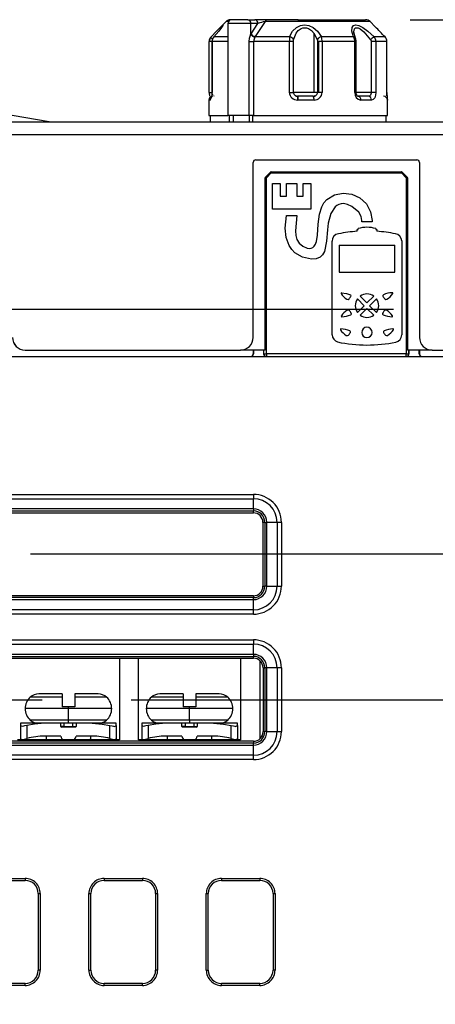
# Model space of a CAD drawing. Header units: millimetres. Extents: x 0 to 768, y 0 to 594.
# Tile 6 of 18: x 227 to 260, y 180 to 257. Entities that reach past the tile are written whole.
import ezdxf

# ---------------------------------------------------------------- set-up
doc = ezdxf.new("R2010")
doc.units = ezdxf.units.MM
doc.header["$LTSCALE"] = 2.75
doc.linetypes.add('CENTERX2', pattern=[20.32, 12.7, -2.54, 2.54, -2.54])
doc.layers.add('CENTER', color=40, linetype='CENTERX2')
doc.layers.add('DIMENSIONS', color=140, linetype='Continuous', lineweight=25)
doc.styles.add('SLDTEXTSTYLE0', font='TXT', dxfattribs={"width": 0.7})
doc.dimstyles.new('SLDDIMSTYLE0', dxfattribs={"dimtxt": 5.934521, "dimasz": 9.0805, "dimexe": 0, "dimexo": 0.0625, "dimgap": 1.48363, "dimtad": 0, "dimtih": 1, "dimtoh": 1, "dimdec": 1, "dimrnd": 1e-09, "dimzin": 4, "dimdsep": 46, "dimtxsty": 'SLDTEXTSTYLE0', "dimsah": 1, "dimcen": 0.09, "dimadec": 0, "dimazin": 1, "dimtfac": 1, "dimtdec": 1, "dimtofl": 0, "dimtmove": 0, "dimatfit": 3, "dimfxl": 0, "dimfrac": 2, "dimtolj": 1, "dimtzin": 12, "dimarcsym": 0})

# ---------------------------------------------------------------- blocks, each defined once
blk = doc.blocks.new('_D')
at = {"layer": 'DIMENSIONS'}
for p, q in [((257.621, 256.862), (328.3, 256.862)), ((319.568, 256.862), (319.568, 193.622)), ((310.751, 182.862), (308.758, 182.862)), ((308.758, 182.862), (308.758, 173.43)), ((328.386, 182.862), (330.379, 182.862)), ((330.379, 182.862), (330.379, 173.43)), ((308.758, 173.43), (310.751, 173.43)), ((330.379, 173.43), (328.386, 173.43)), ((319.568, 108.862), (319.568, 172.101)), ((274.828, 108.862), (328.3, 108.862))]:
    blk.add_line(p, q, dxfattribs=at)
for points in [[(319.568, 256.862), (318.171, 247.781), (320.965, 247.781)], [(319.568, 108.862), (320.965, 117.942), (318.171, 117.942)]]:
    blk.add_solid(points, dxfattribs=at)
at = {"layer": 'DIMENSIONS', "char_height": 5.8208, "attachment_point": 1, "style": 'SLDTEXTSTYLE0'}
for s, insert in [('148.0', (308.282, 191.694)), ('5.83', (310.751, 180.933))]:
    blk.add_mtext(s, dxfattribs=dict(at, insert=insert))

msp = doc.modelspace()

# ---------------------------------------------------------------- linework, layer by layer
for p, q in [((243.189, 256.715), (242.785, 256.311)), ((243.378, 256.715), (243.189, 256.715)), ((243.336, 256.562), (243.336, 249.362)), ((245.146, 256.562), (243.336, 256.562)), ((243.887, 256.862), (243.636, 256.862)), ((244.401, 256.862), (243.657, 256.862)), ((244.909, 256.862), (243.887, 256.862)), ((244.909, 256.862), (245.457, 256.862)), ((245.146, 255.758), (245.146, 256.562)), ((245.149, 255.742), (245.687, 256.562)), ((248.836, 256.715), (246.254, 256.715)), ((248.836, 256.862), (246.414, 256.862)), ((248.836, 256.862), (248.836, 256.715)), ((248.836, 256.862), (254.115, 256.862)), ((254.482, 256.715), (248.836, 256.715)), ((254.887, 256.311), (254.482, 256.715)), ((243.336, 255.508), (242.232, 255.508)), ((248.177, 255.508), (245.47, 255.508)), ((250.089, 251.162), (250.089, 255.788)), ((250.089, 255.788), (250.343, 255.296)), ((253.194, 255.508), (250.669, 255.508)), ((253.333, 255.418), (253.198, 255.878)), ((255.657, 255.508), (254.802, 255.508)), ((241.869, 251.162), (241.869, 255.155)), ((242.097, 255.155), (241.869, 255.155)), ((242.082, 255.155), (242.082, 251.162)), ((242.093, 255.155), (242.083, 255.155)), ((242.093, 255.155), (242.093, 251.162)), ((243.336, 255.155), (242.093, 255.155)), ((245.002, 249.362), (245.002, 255.155)), ((245.002, 255.155), (245.352, 255.155)), ((245.352, 255.155), (245.352, 249.362)), ((248.153, 255.155), (245.352, 255.155)), ((248.153, 251.162), (248.153, 255.155)), ((248.474, 255.155), (248.153, 255.155)), ((248.474, 251.162), (248.474, 255.155)), ((250.444, 255.155), (250.362, 255.155)), ((250.362, 255.155), (250.362, 251.162)), ((250.718, 255.155), (250.444, 255.155)), ((250.444, 255.155), (250.444, 251.162)), ((250.718, 255.155), (250.718, 251.162)), ((253.279, 255.155), (250.718, 255.155)), ((253.279, 251.162), (253.279, 255.155)), ((253.279, 255.155), (253.384, 255.155)), ((253.389, 251.162), (253.389, 255.155)), ((254.563, 255.155), (254.563, 251.162)), ((254.934, 255.155), (254.563, 255.155)), ((254.934, 255.155), (254.934, 251.162)), ((255.802, 255.155), (254.934, 255.155)), ((255.802, 251.162), (255.802, 255.155)), ((248.804, 250.841), (248.67, 250.884)), ((248.836, 250.862), (248.801, 250.862)), ((248.836, 250.562), (248.836, 250.862)), ((250.089, 251.162), (249.358, 251.162)), ((250.164, 250.884), (250.049, 250.841)), ((250.362, 251.162), (250.089, 251.162)), ((253.431, 251.162), (253.389, 251.162)), ((254.435, 250.859), (254.433, 250.841)), ((241.836, 250.562), (241.836, 249.362)), ((241.948, 250.562), (241.836, 250.562)), ((248.836, 250.562), (248.8, 250.562)), ((250.086, 250.562), (248.836, 250.562)), ((254.59, 250.562), (253.76, 250.562)), ((255.836, 249.362), (255.836, 250.562)), ((229.336, 248.862), (226.417, 249.348)), ((241.836, 249.362), (243.336, 249.362)), ((241.936, 249.362), (241.936, 248.862)), ((245.002, 249.362), (243.336, 249.362)), ((243.436, 249.362), (243.436, 248.862)), ((243.758, 249.362), (243.758, 248.862)), ((245.352, 249.362), (245.002, 249.362)), ((245.018, 248.862), (245.018, 249.362)), ((245.272, 249.362), (245.273, 248.862)), ((245.352, 249.362), (255.836, 249.362)), ((255.736, 248.862), (255.736, 249.362)), ((182.488, 248.862), (260.184, 248.862)), ((182.488, 247.862), (260.184, 247.862)), ((245.318, 231.962), (245.318, 245.679)), ((245.318, 231.962), (245.318, 245.679)), ((245.318, 245.679), (245.318, 245.679)), ((245.518, 245.879), (258.153, 245.879)), ((245.518, 245.879), (258.153, 245.879)), ((245.518, 245.879), (245.518, 245.879)), ((258.153, 245.879), (258.153, 245.879)), ((258.353, 245.679), (258.353, 231.962)), ((258.353, 245.679), (258.353, 231.962)), ((258.353, 245.679), (258.353, 245.679)), ((246.282, 244.532), (246.666, 244.915)), ((246.734, 244.846), (246.351, 244.463)), ((246.734, 244.944), (256.937, 244.944)), ((246.734, 244.944), (246.734, 244.845)), ((246.734, 244.846), (256.937, 244.846)), ((256.937, 244.846), (256.937, 244.944)), ((256.937, 244.846), (257.006, 244.915)), ((257.319, 244.464), (256.937, 244.846)), ((257.006, 244.915), (257.389, 244.532)), ((246.254, 230.962), (246.254, 244.463)), ((246.351, 244.463), (246.254, 244.463)), ((246.351, 244.463), (246.282, 244.532)), ((246.351, 230.662), (246.351, 244.463)), ((246.836, 244.02), (247.436, 244.02)), ((246.836, 242.02), (246.836, 244.02)), ((247.436, 244.02), (247.436, 243.02)), ((247.936, 244.02), (248.736, 244.02)), ((247.936, 243.02), (247.936, 244.02)), ((248.736, 244.02), (248.736, 243.02)), ((249.236, 244.02), (249.836, 244.02)), ((249.236, 243.02), (249.236, 244.02)), ((249.836, 244.02), (249.836, 242.02)), ((257.417, 244.463), (257.319, 244.463)), ((257.32, 244.463), (257.32, 230.662)), ((257.417, 244.463), (257.417, 230.962)), ((247.436, 243.02), (247.936, 243.02)), ((248.736, 243.02), (249.236, 243.02)), ((249.836, 242.02), (246.836, 242.02)), ((247.836, 240.52), (247.936, 241.52)), ((247.936, 241.52), (248.736, 241.52)), ((248.736, 241.52), (248.636, 240.32)), ((253.836, 241.02), (253.836, 241.12)), ((254.636, 241.02), (253.836, 241.02)), ((254.636, 241.12), (254.636, 241.02)), ((253.469, 240.421), (253.546, 240.424)), ((253.469, 240.279), (253.469, 240.421)), ((253.546, 240.424), (253.546, 240.491)), ((254.928, 240.49), (254.928, 240.424)), ((254.928, 240.424), (255.005, 240.421)), ((255.005, 240.421), (255.005, 240.279)), ((251.512, 232.16), (251.512, 239.507)), ((256.963, 239.519), (256.963, 232.159)), ((252.047, 239.199), (252.047, 237.077)), ((256.424, 237.077), (256.424, 239.199)), ((254.023, 234.447), (253.488, 234.982)), ((253.7, 235.194), (254.236, 234.659)), ((254.236, 234.659), (254.771, 235.194)), ((254.983, 234.982), (254.448, 234.447)), ((253.488, 233.912), (254.023, 234.447)), ((254.236, 234.234), (253.7, 233.699)), ((254.771, 233.699), (254.236, 234.234)), ((254.448, 234.447), (254.983, 233.912)), ((245.318, 231.962), (245.318, 231.962)), ((258.353, 231.962), (258.353, 231.962)), ((227.453, 230.962), (227.449, 230.962)), ((227.453, 230.962), (244.318, 230.962)), ((246.254, 230.962), (244.318, 230.962)), ((244.318, 230.962), (244.318, 230.962)), ((245.323, 230.962), (245.323, 230.662)), ((245.336, 230.962), (245.336, 230.662)), ((246.14, 230.962), (246.14, 230.662)), ((246.151, 230.662), (246.151, 230.962)), ((259.353, 230.962), (257.417, 230.962)), ((257.52, 230.962), (257.52, 230.662)), ((257.531, 230.662), (257.531, 230.962)), ((258.336, 230.662), (258.336, 230.962)), ((258.349, 230.962), (258.349, 230.662)), ((259.353, 230.962), (259.353, 230.962)), ((259.353, 230.962), (260.331, 230.962)), ((182.336, 230.462), (260.336, 230.462)), ((245.336, 230.662), (245.323, 230.662)), ((246.14, 230.662), (246.151, 230.662)), ((246.151, 230.662), (246.351, 230.662)), ((257.32, 230.662), (246.351, 230.662)), ((246.351, 230.662), (246.351, 230.462)), ((257.32, 230.662), (257.52, 230.662)), ((257.32, 230.462), (257.32, 230.662)), ((257.52, 230.662), (257.531, 230.662)), ((258.349, 230.662), (258.336, 230.662)), ((197.336, 219.656), (245.336, 219.656)), ((197.336, 219.318), (245.336, 219.318)), ((245.336, 219.656), (245.336, 219.318)), ((245.336, 218.518), (245.336, 219.318)), ((245.336, 218.518), (197.336, 218.518)), ((245.336, 218.518), (245.336, 218.358)), ((197.336, 218.358), (245.336, 218.358)), ((197.336, 218.208), (245.336, 218.208)), ((245.336, 218.208), (245.336, 218.358)), ((246.232, 217.462), (246.082, 217.462)), ((246.082, 217.462), (246.086, 212.462)), ((246.232, 217.462), (246.232, 212.462)), ((246.232, 217.462), (246.392, 217.462)), ((247.192, 217.462), (246.392, 217.462)), ((246.392, 212.462), (246.392, 217.462)), ((247.53, 217.462), (247.192, 217.462)), ((247.192, 217.462), (247.192, 212.462)), ((247.53, 217.462), (247.53, 212.462)), ((246.086, 212.462), (246.232, 212.462)), ((246.392, 212.462), (246.232, 212.462)), ((246.392, 212.462), (247.192, 212.462)), ((247.192, 212.462), (247.53, 212.462)), ((245.336, 211.711), (197.336, 211.711)), ((245.336, 211.566), (197.336, 211.566)), ((245.336, 211.711), (245.336, 211.566)), ((245.336, 211.406), (245.336, 211.566)), ((197.336, 211.406), (245.336, 211.406)), ((245.336, 210.605), (245.336, 211.406)), ((245.336, 210.605), (197.336, 210.605)), ((245.336, 210.267), (197.336, 210.267)), ((245.336, 210.267), (245.336, 210.605)), ((197.336, 208.256), (245.336, 208.256)), ((197.336, 207.918), (245.336, 207.918)), ((245.336, 208.256), (245.336, 207.918)), ((245.336, 207.118), (245.336, 207.918)), ((245.336, 207.118), (197.336, 207.118)), ((197.336, 206.958), (245.336, 206.958)), ((245.336, 207.118), (245.336, 206.958)), ((245.336, 206.817), (245.336, 206.958)), ((197.336, 206.817), (245.336, 206.817)), ((234.836, 206.817), (234.836, 200.412)), ((236.336, 200.412), (236.336, 206.817)), ((244.336, 206.817), (244.336, 200.412)), ((245.836, 206.624), (245.836, 200.493)), ((246.091, 206.062), (246.232, 206.062)), ((246.091, 206.062), (246.095, 201.062)), ((246.392, 206.062), (246.232, 206.062)), ((246.232, 206.062), (246.232, 201.062)), ((247.192, 206.062), (246.392, 206.062)), ((246.392, 201.062), (246.392, 206.062)), ((247.53, 206.062), (247.192, 206.062)), ((247.192, 206.062), (247.192, 201.062)), ((247.53, 206.062), (247.53, 201.062)), ((230.336, 204.012), (228.506, 204.012)), ((230.336, 204.012), (230.336, 203.762)), ((230.336, 203.762), (230.336, 203.012)), ((233.165, 204.012), (231.336, 204.012)), ((233.827, 203.762), (231.336, 203.762)), ((239.836, 204.012), (238.006, 204.012)), ((239.836, 204.012), (239.836, 203.762)), ((239.836, 203.762), (239.836, 203.012)), ((242.665, 204.012), (240.836, 204.012)), ((243.327, 203.762), (240.836, 203.762)), ((230.836, 203.012), (230.336, 203.012)), ((230.836, 202.862), (230.836, 203.012)), ((231.336, 203.012), (230.836, 203.012)), ((240.336, 203.012), (239.836, 203.012)), ((240.336, 202.862), (240.336, 203.012)), ((240.836, 203.012), (240.336, 203.012)), ((230.836, 202.862), (227.438, 202.862)), ((230.836, 201.962), (230.836, 202.862)), ((234.233, 202.862), (230.836, 202.862)), ((240.336, 202.862), (236.938, 202.862)), ((240.336, 201.962), (240.336, 202.862)), ((243.733, 202.862), (240.336, 202.862)), ((228.964, 201.712), (227.086, 201.712)), ((227.086, 201.712), (227.086, 201.548)), ((227.086, 201.548), (227.086, 200.517)), ((227.586, 201.548), (227.586, 200.517)), ((230.836, 201.962), (227.845, 201.962)), ((230.236, 201.712), (228.964, 201.712)), ((230.236, 201.462), (230.236, 201.712)), ((230.486, 201.712), (230.236, 201.712)), ((230.486, 201.462), (230.236, 201.462)), ((230.486, 201.712), (230.486, 201.462)), ((231.186, 201.712), (230.486, 201.712)), ((230.486, 201.462), (230.486, 201.412)), ((230.486, 201.462), (231.186, 201.462)), ((230.854, 201.962), (230.836, 201.962)), ((233.827, 201.962), (230.854, 201.962)), ((231.186, 201.462), (231.186, 201.712)), ((231.436, 201.712), (231.186, 201.712)), ((231.186, 201.412), (231.186, 201.462)), ((231.186, 201.462), (231.436, 201.462)), ((231.436, 201.712), (231.436, 201.462)), ((232.708, 201.712), (231.436, 201.712)), ((234.586, 201.712), (232.708, 201.712)), ((234.086, 200.517), (234.086, 201.548)), ((234.586, 201.548), (234.586, 201.712)), ((234.586, 201.548), (234.586, 200.517)), ((238.464, 201.712), (236.586, 201.712)), ((236.586, 201.712), (236.586, 201.548)), ((236.586, 201.548), (236.586, 200.517)), ((237.086, 201.548), (237.086, 200.517)), ((240.336, 201.962), (237.345, 201.962)), ((239.736, 201.712), (238.464, 201.712)), ((239.736, 201.462), (239.736, 201.712)), ((239.986, 201.712), (239.736, 201.712)), ((239.986, 201.462), (239.736, 201.462)), ((239.986, 201.712), (239.986, 201.462)), ((240.686, 201.712), (239.986, 201.712)), ((239.986, 201.462), (239.986, 201.412)), ((239.986, 201.462), (240.686, 201.462)), ((240.354, 201.962), (240.336, 201.962)), ((243.327, 201.962), (240.354, 201.962)), ((240.686, 201.462), (240.686, 201.712)), ((240.936, 201.712), (240.686, 201.712)), ((240.686, 201.412), (240.686, 201.462)), ((240.686, 201.462), (240.936, 201.462)), ((240.936, 201.712), (240.936, 201.462)), ((242.208, 201.712), (240.936, 201.712)), ((244.086, 201.712), (242.208, 201.712)), ((243.586, 200.517), (243.586, 201.548)), ((244.086, 201.548), (244.086, 201.712)), ((244.086, 201.548), (244.086, 200.517)), ((230.236, 200.712), (228.969, 200.712)), ((229.086, 200.712), (229.086, 200.412)), ((231.386, 201.412), (230.286, 201.412)), ((232.703, 200.712), (231.436, 200.712)), ((232.586, 200.412), (232.586, 200.712)), ((239.736, 200.712), (238.469, 200.712)), ((238.586, 200.712), (238.586, 200.412)), ((240.886, 201.412), (239.786, 201.412)), ((242.203, 200.712), (240.936, 200.712)), ((242.086, 200.412), (242.086, 200.712)), ((246.095, 201.062), (246.232, 201.062)), ((246.392, 201.062), (246.232, 201.062)), ((246.392, 201.062), (247.192, 201.062)), ((247.192, 201.062), (247.53, 201.062)), ((245.336, 200.302), (197.336, 200.302)), ((245.336, 200.166), (197.336, 200.166)), ((197.336, 200.006), (245.336, 200.006)), ((234.836, 200.412), (226.836, 200.412)), ((227.086, 200.517), (227.086, 200.412)), ((232.464, 200.412), (232.575, 200.476)), ((232.565, 200.474), (232.568, 200.487)), ((234.586, 200.515), (234.586, 200.412)), ((244.336, 200.412), (236.336, 200.412)), ((236.586, 200.517), (236.586, 200.412)), ((241.964, 200.412), (242.075, 200.476)), ((242.065, 200.474), (242.068, 200.487)), ((244.086, 200.515), (244.086, 200.412)), ((245.336, 200.302), (245.336, 200.166)), ((245.336, 200.006), (245.336, 200.166)), ((245.336, 199.205), (245.336, 200.006)), ((245.336, 199.205), (197.336, 199.205)), ((245.336, 198.867), (245.336, 199.205)), ((245.336, 198.867), (197.336, 198.867)), ((224.436, 189.556), (227.436, 189.556)), ((224.436, 189.399), (227.436, 189.399)), ((227.436, 189.556), (227.436, 189.399)), ((233.636, 189.556), (236.636, 189.556)), ((233.636, 189.556), (233.636, 189.399)), ((233.636, 189.399), (236.636, 189.399)), ((236.636, 189.556), (236.636, 189.399)), ((242.836, 189.556), (245.836, 189.556)), ((242.836, 189.556), (242.836, 189.399)), ((242.836, 189.399), (245.836, 189.399)), ((245.836, 189.556), (245.836, 189.399)), ((228.473, 188.362), (228.63, 188.362)), ((228.473, 188.362), (228.473, 182.362)), ((228.63, 188.362), (228.63, 182.362)), ((232.441, 182.362), (232.441, 188.362)), ((232.441, 188.362), (232.599, 188.362)), ((232.599, 182.362), (232.599, 188.362)), ((237.673, 188.362), (237.83, 188.362)), ((237.673, 188.362), (237.673, 182.362)), ((237.83, 188.362), (237.83, 182.362)), ((241.641, 182.362), (241.641, 188.362)), ((241.641, 188.362), (241.799, 188.362)), ((241.799, 182.362), (241.799, 188.362)), ((246.873, 188.362), (246.873, 182.362)), ((246.873, 188.362), (247.03, 188.362)), ((247.03, 188.362), (247.03, 182.362)), ((228.63, 182.362), (228.473, 182.362)), ((232.441, 182.362), (232.599, 182.362)), ((237.83, 182.362), (237.673, 182.362)), ((241.641, 182.362), (241.799, 182.362)), ((247.03, 182.362), (246.873, 182.362)), ((227.436, 181.325), (224.436, 181.325)), ((227.436, 181.167), (224.436, 181.167)), ((227.436, 181.167), (227.436, 181.325)), ((233.636, 181.167), (233.636, 181.325)), ((236.636, 181.325), (233.636, 181.325)), ((236.636, 181.167), (233.636, 181.167)), ((236.636, 181.167), (236.636, 181.325)), ((242.836, 181.167), (242.836, 181.325)), ((245.836, 181.325), (242.836, 181.325)), ((245.836, 181.167), (242.836, 181.167)), ((245.836, 181.167), (245.836, 181.325))]:
    msp.add_line(p, q)
at = {"flags": 128}
for points in [[(242.014, 255.508), (242.451, 255.962), (242.725, 256.25), (242.879, 256.402), (242.946, 256.45), (242.936, 256.402), (242.839, 256.249), (242.621, 255.961), (242.232, 255.508)], [(245.687, 256.562), (245.384, 256.562), (245.146, 256.562)], [(246.414, 256.862), (246.299, 256.862), (246.152, 256.862), (245.983, 256.862), (245.858, 256.862), (245.792, 256.862), (245.759, 256.862), (245.742, 256.862), (245.733, 256.862), (245.729, 256.862), (245.725, 256.862), (245.473, 256.862), (245.458, 256.862), (245.457, 256.862)], [(246.254, 256.715), (245.842, 256.082), (245.486, 255.535)], [(248.177, 255.508), (248.407, 255.962), (248.71, 256.25), (249.029, 256.402), (249.352, 256.45), (249.681, 256.402), (250.022, 256.249), (250.368, 255.961), (250.669, 255.508)], [(248.485, 255.296), (248.685, 255.796), (248.857, 256.013), (249.085, 256.175), (249.223, 256.222), (249.364, 256.237), (249.506, 256.22), (249.649, 256.17), (249.894, 256.005), (250.089, 255.788)], [(253.194, 255.508), (253.047, 255.962), (253.068, 256.25), (253.184, 256.402), (253.365, 256.45), (253.605, 256.402), (253.915, 256.249), (254.314, 255.96), (254.802, 255.508)], [(253.218, 255.809), (253.198, 255.907), (253.257, 256.14), (253.332, 256.213), (253.432, 256.237), (253.555, 256.213), (253.702, 256.14), (253.992, 255.907), (254.52, 255.296), (254.52, 255.296)], [(242.117, 255.324), (242.071, 255.378), (242.021, 255.451), (242.007, 255.49), (242.014, 255.508)], [(242.232, 255.508), (242.207, 255.481), (242.208, 255.475)], [(245.002, 255.155), (245.031, 255.427), (245.102, 255.661)], [(245.102, 255.661), (245.117, 255.695), (245.129, 255.72)], [(245.129, 255.72), (245.138, 255.742), (245.146, 255.758)], [(245.146, 255.758), (245.147, 255.748), (245.149, 255.742)], [(245.486, 255.535), (245.477, 255.52), (245.47, 255.508)], [(253.321, 255.43), (253.313, 255.451), (253.262, 255.49), (253.194, 255.508)], [(248.474, 255.155), (248.477, 255.24), (248.485, 255.296)], [(250.343, 255.296), (250.359, 255.222), (250.362, 255.155)], [(254.52, 255.296), (254.555, 255.222), (254.563, 255.155)], [(241.868, 251.167), (241.871, 251.061), (241.882, 250.979), (241.902, 250.921), (241.931, 250.885), (241.933, 250.885)], [(241.869, 251.162), (241.878, 251.162), (241.923, 251.162), (241.999, 251.162), (242.097, 251.162)], [(242.09, 251.162), (242.083, 251.162), (242.093, 251.162)], [(242.239, 250.884), (242.238, 250.878), (242.243, 250.862)], [(248.153, 251.162), (248.259, 251.162), (248.356, 251.162), (248.431, 251.162), (248.474, 251.162)], [(249.358, 251.162), (249.029, 251.162), (248.737, 251.162), (248.57, 251.162), (248.474, 251.162)], [(250.033, 250.862), (249.365, 250.862), (248.836, 250.862)], [(250.444, 251.162), (250.391, 251.162), (250.362, 251.162)], [(250.718, 251.162), (250.641, 251.162), (250.559, 251.162), (250.444, 251.162)], [(253.279, 251.162), (253.348, 251.162), (253.384, 251.162), (253.384, 251.162)], [(253.605, 250.842), (253.554, 250.843), (253.513, 250.866), (253.474, 250.903), (253.439, 250.954), (253.411, 251.017), (253.394, 251.088), (253.387, 251.166)], [(254.563, 251.162), (254.23, 251.162), (253.877, 251.162), (253.627, 251.162), (253.431, 251.162)], [(253.549, 250.862), (253.486, 250.878), (253.468, 250.891)], [(254.344, 250.862), (253.92, 250.862), (253.549, 250.862)], [(254.563, 251.162), (254.559, 251.094), (254.547, 251.035), (254.508, 250.945), (254.471, 250.904), (254.43, 250.878), (254.344, 250.862)], [(254.934, 251.162), (254.857, 251.162), (254.745, 251.162), (254.649, 251.162), (254.563, 251.162)], [(254.934, 251.162), (254.911, 250.939), (254.883, 250.834), (254.845, 250.745), (254.734, 250.61), (254.59, 250.562)], [(255.738, 250.885), (255.74, 250.885), (255.77, 250.921), (255.79, 250.979), (255.8, 251.061), (255.804, 251.167)], [(248.636, 240.32), (248.663, 239.942), (248.747, 239.638), (248.926, 239.35), (249.2, 239.124), (249.551, 238.966), (249.711, 238.941), (249.86, 238.951), (249.996, 239.004), (250.11, 239.107), (250.202, 239.261), (250.241, 239.357), (250.274, 239.465), (250.351, 239.963), (250.422, 240.845), (250.518, 241.616), (250.695, 242.202), (250.866, 242.504), (251.088, 242.758), (251.691, 243.126), (252.369, 243.273), (253.063, 243.193), (253.686, 242.906), (254.194, 242.418), (254.525, 241.805), (254.636, 241.12)], [(253.836, 241.12), (253.774, 241.447), (253.589, 241.772), (253.057, 242.232), (252.719, 242.383), (252.388, 242.443), (252.209, 242.433), (252.042, 242.389), (251.887, 242.31), (251.744, 242.196), (251.403, 241.682), (251.19, 240.919), (251.132, 240.401), (251.069, 239.511), (250.912, 238.697), (250.763, 238.425), (250.566, 238.243), (250.268, 238.13), (249.881, 238.103), (249.191, 238.245), (248.582, 238.599), (248.342, 238.851), (248.145, 239.152), (247.913, 239.781), (247.836, 240.52)], [(252.25, 235.461), (252.645, 235.404), (252.942, 235.302)], [(230.336, 203.762), (229.353, 203.762), (228.551, 203.762), (228.027, 203.762), (227.845, 203.762), (227.845, 203.762)], [(231.336, 204.012), (231.336, 203.951), (231.336, 203.762)], [(231.336, 203.762), (231.336, 203.435), (231.336, 203.012)], [(239.836, 203.762), (238.853, 203.762), (238.051, 203.762), (237.527, 203.762), (237.345, 203.762), (237.345, 203.762)], [(240.836, 204.012), (240.836, 203.951), (240.836, 203.762)], [(240.836, 203.762), (240.836, 203.435), (240.836, 203.012)], [(227.586, 201.548), (227.396, 201.502), (227.309, 201.482), (227.232, 201.474), (227.169, 201.482), (227.123, 201.502), (227.086, 201.548)], [(228.964, 201.712), (228.188, 201.657), (227.586, 201.548)], [(232.708, 201.712), (233.484, 201.657), (234.086, 201.548)], [(234.086, 201.548), (234.276, 201.502), (234.373, 201.481), (234.439, 201.474), (234.496, 201.481), (234.548, 201.502), (234.586, 201.548)], [(237.086, 201.548), (236.896, 201.502), (236.809, 201.482), (236.732, 201.474), (236.669, 201.482), (236.623, 201.502), (236.586, 201.548)], [(238.464, 201.712), (237.688, 201.657), (237.086, 201.548)], [(242.208, 201.712), (242.984, 201.657), (243.586, 201.548)], [(243.586, 201.548), (243.776, 201.502), (243.873, 201.481), (243.939, 201.474), (243.996, 201.481), (244.048, 201.502), (244.086, 201.548)], [(227.086, 200.517), (227.123, 200.462), (227.169, 200.438), (227.232, 200.427), (227.309, 200.438), (227.396, 200.462), (227.586, 200.517)], [(234.086, 200.517), (234.275, 200.462), (234.362, 200.438), (234.439, 200.427), (234.502, 200.438), (234.548, 200.462), (234.586, 200.517)], [(236.586, 200.517), (236.623, 200.462), (236.669, 200.438), (236.732, 200.427), (236.809, 200.438), (236.896, 200.462), (237.086, 200.517)], [(243.586, 200.517), (243.775, 200.462), (243.862, 200.438), (243.939, 200.427), (244.002, 200.438), (244.048, 200.462), (244.086, 200.517)]]:
    msp.add_lwpolyline(points, dxfattribs=at)
for centre, radius, start, end in [((243.543, 256.362), 0.5, 90, 135), ((243.636, 256.562), 0.3, 90, 180), ((244.871, 256.588), 0.276, 354.54645, 82.14702), ((245.413, 256.59), 0.275, 354.1083, 80.79897), ((246.158, 248.019), 8.843, 89.36698, 94.02393), ((247.292, 251.756), 5.067, 101.81551, 108.4667), ((246.452, 256.66), 0.205, 100.57597, 164.35024), ((254.129, 256.362), 0.5, 45, 90), ((98.535, 104.981), 217.591, 43.77189, 44.06494), ((242.372, 255.155), 0.503, 135.42933, 180.02956), ((242.357, 255.158), 0.477, 136.79232, 180.64879), ((242.572, 255.16), 0.484, 138.94982, 180.853), ((242.611, 255.156), 0.517, 137.08841, 180.15543), ((245.528, 255.982), 0.478, 213.27117, 263.09175), ((245.555, 256.023), 0.493, 214.75081, 262.05877), ((245.969, 255.144), 0.617, 143.85455, 179.01969), ((250.46, 255.175), 2.307, 171.69108, 180.4995), ((248.162, 255.157), 0.352, 23.33654, 87.63312), ((250.7, 255.104), 0.405, 94.40438, 151.71312), ((249.534, 255.171), 1.184, 359.20895, 16.54281), ((252.542, 255.164), 0.737, 359.285, 27.84913), ((255.132, 254.777), 0.802, 114.32758, 139.70597), ((254.405, 255.158), 0.529, 359.63286, 41.44061), ((255.299, 255.155), 0.503, 359.97044, 44.57067), ((252.744, 255.157), 0.643, 359.61405, 25.42815), ((242.136, 250.562), 0.3, 90.00041, 180), ((241.302, 251.036), 0.801, 323.74278, 9.0613), ((242.223, 250.579), 0.276, 108.65016, 183.52066), ((242.336, 251.126), 0.253, 170.83779, 226.90697), ((248.768, 251.177), 0.616, 181.39162, 272.92492), ((248.781, 251.169), 0.308, 181.34536, 273.6994), ((263.496, 250.637), 14.696, 179.12369, 180.29332), ((250.055, 251.168), 0.307, 265.77165, 358.88398), ((249.626, 250.634), 0.466, 351.02936, 29.23259), ((250.109, 251.17), 0.609, 267.8892, 359.19146), ((253.84, 251.119), 0.563, 175.64473, 261.79525), ((253.495, 250.6), 0.268, 351.86227, 78.39015), ((254.314, 250.586), 0.277, 354.96913, 83.8763), ((255.536, 250.562), 0.3, 359.99965, 89.99927), ((260.533, 251.123), 4.731, 179.53478, 186.81668), ((245.518, 245.679), 0.2, 89.99927, 180.00073), ((258.153, 245.679), 0.2, 359.99927, 90.00073), ((246.734, 244.846), 0.0975, 89.79811, 134.6977), ((237.315, 235.721), 13.113, 44.0887, 44.5179), ((256.937, 244.846), 0.0975, 45, 89.98841), ((246.351, 244.463), 0.0975, 135, 179.98841), ((248.195, 253.882), 13.113, 314.0887, 314.5179), ((257.32, 244.463), 0.0975, 0, 44.6977), ((252.089, 239.507), 0.578, 98.23606, 180), ((254.243, 229.162), 11.144, 93.98111, 101.57708), ((254.236, 238.137), 2.452, 73.59569, 106.32944), ((254.231, 229.162), 11.144, 78.42288, 86.01955), ((256.385, 239.507), 0.578, 1.1894, 81.76353), ((254.236, 2000.565), 1761.368, 269.928822, 270.071178), ((254.236, 2001.088), 1764.013, 269.928929, 270.071071), ((252.249, 235.415), 0.0461, 87.99196, 212.43639), ((253.33, 236.102), 1.327, 212.43639, 240.09285), ((256.284, 233.605), 1.858, 91.93897, 113.97301), ((255.141, 236.102), 1.327, 299.90715, 327.56361), ((256.223, 235.415), 0.0461, 0, 92.00804), ((256.223, 235.415), 0.0461, 327.56361, 0), ((252.737, 235.072), 0.138, 240.09285, 315.76174), ((252.266, 235.529), 0.795, 315.82621, 334.63833), ((252.908, 235.225), 0.0844, 0, 66.0818), ((252.908, 235.225), 0.0844, 334.70864, 0), ((254.235, 234.447), 0.919, 144.3883, 215.6117), ((254.236, 234.446), 0.919, 54.39772, 125.60228), ((254.236, 234.447), 0.919, 0, 35.6117), ((255.563, 235.225), 0.0844, 113.9182, 205.29136), ((256.205, 235.529), 0.795, 205.36167, 224.17379), ((255.734, 235.072), 0.138, 224.23826, 299.90715), ((253.352, 232.932), 1.327, 119.90766, 147.56311), ((252.759, 233.962), 0.138, 44.22717, 119.90766), ((252.292, 233.507), 0.79, 25.30025, 44.21944), ((252.93, 233.809), 0.0844, 0, 25.30025), ((254.236, 234.447), 0.919, 324.3883, 0), ((255.541, 233.809), 0.0844, 154.69975, 246.09069), ((256.179, 233.507), 0.79, 135.78056, 154.69975), ((255.712, 233.962), 0.138, 60.09234, 135.77283), ((255.119, 232.932), 1.327, 32.43689, 60.09234), ((252.271, 233.619), 0.0461, 147.56311, 272.00853), ((252.209, 235.431), 1.859, 271.94819, 293.96461), ((252.93, 233.809), 0.0844, 293.90931, 0), ((254.236, 234.447), 0.919, 234.39772, 305.60228), ((256.262, 235.429), 1.858, 246.02699, 268.06103), ((256.2, 233.619), 0.0461, 267.99146, 0), ((256.2, 233.619), 0.0461, 0, 32.43689), ((252.199, 232.582), 0.0461, 88.00608, 212.42227), ((253.28, 233.269), 1.327, 212.43639, 240.09285), ((252.137, 230.772), 1.858, 66.02699, 88.06103), ((252.216, 232.696), 0.795, 315.82621, 334.63833), ((252.858, 232.392), 0.0844, 0, 66.0818), ((252.858, 232.392), 0.0844, 334.70864, 0), ((254.235, 232.35), 0.407, 0, 180), ((254.235, 232.35), 0.407, 180, 0), ((255.613, 232.392), 0.0844, 113.9182, 205.29136), ((256.255, 232.696), 0.795, 205.36167, 224.17379), ((256.334, 230.772), 1.858, 91.93897, 113.97301), ((255.191, 233.269), 1.327, 299.90715, 327.56361), ((256.273, 232.582), 0.0461, 0, 91.99392), ((256.273, 232.582), 0.0461, 327.57773, 0), ((227.449, 231.962), 1, 180.00119, 270.00099), ((227.453, 231.962), 1, 180.00119, 270.00099), ((244.318, 231.962), 1, 269.99881, 359.99901), ((252.089, 232.16), 0.578, 179.99624, 254.70648), ((254.241, 242.493), 11.131, 258.05213, 281.74324), ((252.687, 232.239), 0.138, 240.09285, 315.76174), ((255.784, 232.239), 0.138, 224.23826, 299.90715), ((256.385, 232.16), 0.578, 282.16068, 359.94765), ((259.353, 231.962), 1, 180.00119, 270.00099), ((245.123, 230.662), 0.2, 270, 0), ((245.136, 230.662), 0.2, 269.99954, 359.99391), ((246.34, 230.662), 0.2, 180.00261, 269.99957), ((246.351, 230.662), 0.2, 179.99694, 224.99728), ((246.351, 230.662), 0.2, 225.00135, 269.99989), ((257.32, 230.662), 0.2, 270.00109, 0.00109), ((257.331, 230.662), 0.2, 270.00043, 359.99739), ((258.536, 230.662), 0.2, 180.00628, 270.00027), ((258.549, 230.662), 0.2, 180, 270), ((245.336, 217.462), 2.194, 359.98892, 90.01108), ((245.336, 217.462), 1.857, 0, 90), ((245.336, 217.462), 1.056, 0, 90), ((245.336, 217.462), 0.896, 0, 90), ((245.336, 217.461), 0.747, 0.04154, 90.00219), ((245.336, 212.461), 2.194, 269.98892, 0.01108), ((245.336, 212.462), 1.857, 270, 360), ((245.336, 212.462), 1.056, 270, 360), ((245.336, 212.462), 0.896, 270, 360), ((245.336, 212.461), 0.751, 270.00223, 0.04154), ((245.336, 206.062), 2.194, 359.98892, 90.01108), ((245.336, 206.062), 1.857, 0, 90), ((245.336, 206.062), 1.056, 0, 90), ((245.336, 206.062), 0.896, 0, 90), ((245.336, 206.061), 0.755, 0.04154, 90.00219), ((228.638, 202.862), 1.2, 131.42775, 180), ((228.506, 203.012), 1, 90, 131.42757), ((233.165, 203.012), 1, 48.59038, 90), ((233.033, 202.862), 1.2, 0, 48.59038), ((238.138, 202.862), 1.2, 131.42775, 180), ((238.006, 203.012), 1, 90, 131.42757), ((242.665, 203.012), 1, 48.59038, 90), ((242.533, 202.862), 1.2, 0, 48.59038), ((228.638, 202.862), 1.2, 180, 228.59038), ((233.033, 202.862), 1.2, 311.40962, 0), ((238.138, 202.862), 1.2, 180, 228.59038), ((242.533, 202.862), 1.2, 311.40962, 0), ((228.506, 202.712), 1, 228.59038, 270), ((230.286, 201.462), 0.05, 180, 270), ((225.405, 201.927), 5.45, 357.73475, 0.36376), ((231.386, 201.462), 0.05, 270, 0), ((233.165, 202.712), 1, 270, 311.40962), ((238.006, 202.712), 1, 228.59038, 270), ((239.786, 201.462), 0.05, 180, 270), ((234.905, 201.927), 5.45, 357.73475, 0.36376), ((240.886, 201.462), 0.05, 270, 0), ((242.665, 202.712), 1, 270, 311.40962), ((229.025, 195.302), 5.41, 90.59394, 105.42524), ((230.536, 200.712), 0.3, 180, 270), ((231.136, 200.712), 0.3, 270, 0), ((232.647, 195.302), 5.41, 74.57476, 89.40607), ((238.525, 195.302), 5.41, 90.59394, 105.42524), ((240.036, 200.712), 0.3, 180, 270), ((240.636, 200.712), 0.3, 270, 0), ((242.147, 195.302), 5.41, 74.57476, 89.40607), ((245.336, 201.061), 2.194, 269.98892, 0.01108), ((245.336, 201.062), 1.857, 270, 360), ((245.336, 201.062), 1.056, 270, 360), ((245.336, 201.062), 0.896, 270, 360), ((245.336, 201.061), 0.759, 270.00223, 0.04154), ((227.436, 188.362), 1.194, 359.98787, 90.01213), ((227.436, 188.362), 1.037, 0, 90), ((233.635, 188.362), 1.194, 89.98787, 180.01213), ((233.636, 188.362), 1.037, 90, 180), ((236.636, 188.362), 1.194, 359.98787, 90.01213), ((236.636, 188.362), 1.037, 0, 90), ((242.835, 188.362), 1.194, 89.98787, 180.01213), ((242.836, 188.362), 1.037, 90, 180), ((245.836, 188.362), 1.194, 359.98787, 90.01213), ((245.836, 188.362), 1.037, 0, 90), ((227.436, 182.361), 1.194, 269.98787, 0.01213), ((227.436, 182.362), 1.037, 270, 360), ((233.635, 182.361), 1.194, 179.98787, 270.01213), ((233.636, 182.362), 1.037, 180, 270), ((236.636, 182.361), 1.194, 269.98787, 0.01213), ((236.636, 182.362), 1.037, 270, 360), ((242.835, 182.361), 1.194, 179.98787, 270.01213), ((242.836, 182.362), 1.037, 180, 270), ((245.836, 182.361), 1.194, 269.98787, 0.01213), ((245.836, 182.362), 1.037, 270, 360)]:
    msp.add_arc(centre, radius, start, end)
for centre, major_axis, ratio, start_param, end_param in [((245.518, 245.679), (0.141, -0.141), 0.999924, 2.356233, 3.926953), ((258.153, 245.679), (-0.141, -0.141), 0.999924, 2.356233, 3.926953), ((244.318, 231.962), (-1, 0), 0.999962, 1.570796, 3.141593), ((259.353, 231.962), (-1, 0), 0.999962, 0, 1.570796)]:
    msp.add_ellipse(centre, major_axis=major_axis, ratio=ratio, start_param=start_param, end_param=end_param)
at = {"layer": 'CENTER'}
for p, q in [((165.524, 234.168), (264.898, 234.168)), ((262.798, 214.959), (179.873, 214.959)), ((179.873, 203.559), (262.798, 203.559))]:
    msp.add_line(p, q, dxfattribs=at)

# ---------------------------------------------------------------- dimensions: what is measured, and where the dimension line sits
at = {"layer": 'DIMENSIONS'}
dim = msp.add_linear_dim(base=(319.568, 256.862), p1=(271.336, 108.862), p2=(254.129, 256.862), angle=90, dimstyle='SLDDIMSTYLE0', dxfattribs=at)
dim.commit()
dim.dimension.update_dxf_attribs({"geometry": '_D', "text_midpoint": (319.568, 182.862), "dimtype": 160})

doc.saveas('drawing.dxf')
